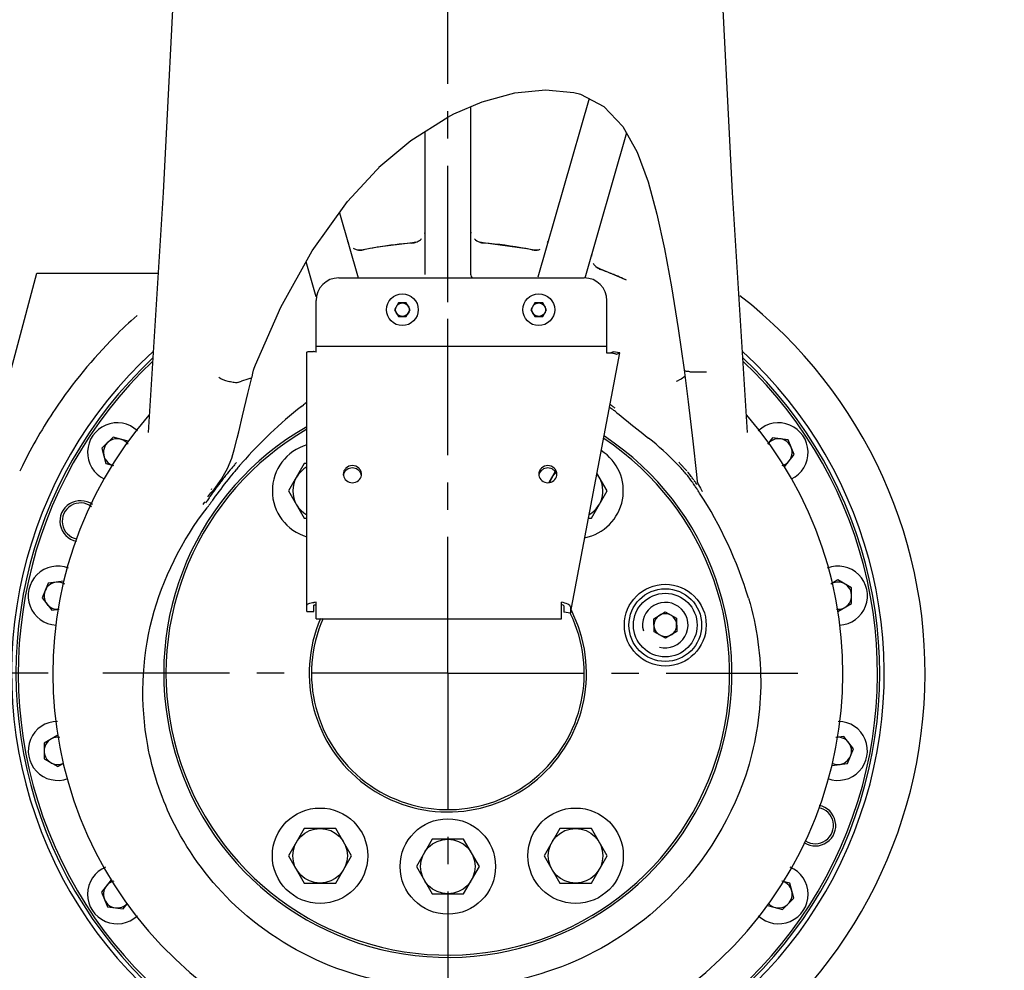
# Model space of a CAD drawing. Header units: millimetres. Extents: x 4086 to 10416, y 123 to 1549.
# Tile 33 of 99: x 7024 to 7078, y 728 to 781. Entities that reach past the tile are written whole.
import ezdxf

# ---------------------------------------------------------------- set-up
doc = ezdxf.new("R2010")
doc.units = ezdxf.units.MM
doc.linetypes.add('CENTER', pattern=[0.6, 0.375, -0.075, 0.075, -0.075])
for name, color, linetype in [('中心线', 7, 'Continuous'), ('外形图', 7, 'Continuous'), ('尺寸标注', 7, 'Continuous')]:
    doc.layers.add(name, color=color, linetype=linetype)
doc.styles.add('思源黑', font='SourceHanSansCN-Normal.ttf')
doc.dimstyles.new('尺寸标注_1_4比例中六', dxfattribs={"dimtxt": 10, "dimasz": 8, "dimexe": 2, "dimexo": 1.5, "dimgap": 1, "dimtad": 1, "dimdec": 1, "dimlfac": 4, "dimdsep": 46, "dimtxsty": '思源黑', "dimcen": 0.09, "dimadec": 0, "dimazin": 0, "dimtp": 0.01, "dimtm": 0.01, "dimtfac": 1, "dimtdec": 1, "dimtofl": 0, "dimtmove": 0, "dimatfit": 3, "dimfxl": 1, "dimtolj": 1, "dimarcsym": 0})

# ---------------------------------------------------------------- blocks, each defined once
blk = doc.blocks.new('*D782')
at = {"layer": 'Defpoints', "color": 0}
for p in [(7027.223, 744.577), (6883.238, 632.077), (6959.538, 632.077)]:
    blk.add_point(p, dxfattribs=at)
at = {"layer": '尺寸标注', "color": 0, "lineweight": -2}
for p, q in [((7025.723, 744.577), (6881.238, 744.577)), ((6883.238, 736.577), (6883.238, 640.077)), ((6958.038, 632.077), (6881.238, 632.077))]:
    blk.add_line(p, q, dxfattribs=at)
at = {"layer": '尺寸标注', "color": 0}
for points in [[(6884.571, 736.577), (6881.905, 736.577), (6883.238, 744.577)], [(6881.905, 640.077), (6884.571, 640.077), (6883.238, 632.077)]]:
    blk.add_solid(points, dxfattribs=at)
at = {"layer": '尺寸标注', "color": 0, "insert": (6877.06, 688.059), "char_height": 10, "attachment_point": 5, "rotation": 90, "style": '思源黑'}
blk.add_mtext('\\A1;450', dxfattribs=at)
blk = doc.blocks.new('*D783')
at = {"layer": 'Defpoints', "color": 0}
for p in [(7026.394, 897.077), (6883.238, 744.577), (7027.223, 744.577)]:
    blk.add_point(p, dxfattribs=at)
at = {"layer": '尺寸标注', "color": 0, "lineweight": -2}
for p, q in [((7024.894, 897.077), (6881.238, 897.077)), ((6883.238, 889.077), (6883.238, 752.577)), ((7025.723, 744.577), (6881.238, 744.577))]:
    blk.add_line(p, q, dxfattribs=at)
at = {"layer": '尺寸标注', "color": 0}
for points in [[(6884.571, 889.077), (6881.905, 889.077), (6883.238, 897.077)], [(6881.905, 752.577), (6884.571, 752.577), (6883.238, 744.577)]]:
    blk.add_solid(points, dxfattribs=at)
at = {"layer": '尺寸标注', "color": 0, "insert": (6877.06, 820.681), "char_height": 10, "attachment_point": 5, "rotation": 90, "style": '思源黑'}
blk.add_mtext('\\A1;610', dxfattribs=at)
blk = doc.blocks.new('*D785')
at = {"layer": 'Defpoints', "color": 0}
for p in [(7064.45, 945.702), (6856.601, 632.077), (6970.336, 632.077)]:
    blk.add_point(p, dxfattribs=at)
at = {"layer": '尺寸标注', "color": 0, "lineweight": -2}
for p, q in [((7062.95, 945.702), (6854.601, 945.702)), ((6856.601, 937.702), (6856.601, 640.077)), ((6968.836, 632.077), (6854.601, 632.077))]:
    blk.add_line(p, q, dxfattribs=at)
at = {"layer": '尺寸标注', "color": 0}
for points in [[(6857.934, 937.702), (6855.268, 937.702), (6856.601, 945.702)], [(6855.268, 640.077), (6857.934, 640.077), (6856.601, 632.077)]]:
    blk.add_solid(points, dxfattribs=at)
at = {"layer": '尺寸标注', "color": 0, "insert": (6850.423, 789.195), "char_height": 10, "attachment_point": 5, "rotation": 90, "style": '思源黑'}
blk.add_mtext('\\A1;1256.5', dxfattribs=at)
blk = doc.blocks.new('*D790')
at = {"layer": 'Defpoints', "color": 0}
for p in [(7237.125, 919.202), (7010.2, 627.191), (7010.2, 585.08)]:
    blk.add_point(p, dxfattribs=at)
at = {"layer": '尺寸标注', "color": 0, "lineweight": -2}
for p, q in [((7237.125, 917.702), (7237.125, 583.08)), ((7010.2, 625.691), (7010.2, 583.08)), ((7229.125, 585.08), (7018.2, 585.08))]:
    blk.add_line(p, q, dxfattribs=at)
at = {"layer": '尺寸标注', "color": 0}
for points in [[(7018.2, 586.414), (7018.2, 583.747), (7010.2, 585.08)], [(7229.125, 583.747), (7229.125, 586.414), (7237.125, 585.08)]]:
    blk.add_solid(points, dxfattribs=at)
at = {"layer": '尺寸标注', "color": 0, "insert": (7123.369, 591.258), "char_height": 10, "attachment_point": 5, "rotation": 0, "style": '思源黑'}
blk.add_mtext('\\A1;907.7', dxfattribs=at)

msp = doc.modelspace()

# ---------------------------------------------------------------- linework, layer by layer
at = {"layer": '中心线', "linetype": 'CENTER', "ltscale": 20}
for p, q in [((7047.7, 764.994), (7047.7, 880.113)), ((7047.7, 744.577), (7047.7, 764.994)), ((7047.7, 744.577), (7028.723, 744.577)), ((7047.7, 744.577), (7066.95, 744.577)), ((7047.7, 744.577), (7047.7, 724.917))]:
    msp.add_line(p, q, dxfattribs=at)
at = {"layer": '外形图', "linetype": 'Continuous'}
for p, q in [((7055.463, 776.186), (7052.649, 766.372)), ((7054.93, 776.453), (7054.989, 776.434)), ((7048.95, 775.735), (7048.95, 766.508)), ((7047.697, 775.166), (7048.036, 775.342)), ((7046.45, 766.508), (7046.45, 774.376)), ((7057.524, 774.303), (7055.234, 766.317)), ((7042.186, 770.529), (7044.012, 772.509)), ((7043.897, 772.413), (7043.903, 772.419)), ((7032.037, 771.015), (7031.214, 757.816)), ((7041.738, 769.904), (7042.763, 766.327)), ((7048.95, 768.927), (7048.966, 768.795)), ((7043.038, 767.866), (7042.831, 767.854)), ((7043.827, 768.01), (7043.038, 767.866)), ((7043.089, 767.875), (7043.039, 767.866)), ((7045.761, 768.248), (7043.827, 768.01)), ((7045.715, 768.244), (7045.761, 768.248)), ((7045.947, 768.288), (7045.761, 768.248)), ((7049.638, 768.248), (7049.452, 768.288)), ((7049.684, 768.244), (7049.638, 768.248)), ((7052.041, 767.928), (7049.638, 768.248)), ((7052.361, 767.866), (7052.041, 767.928)), ((7052.311, 767.875), (7052.361, 767.866)), ((7052.569, 767.854), (7052.361, 767.866)), ((7053.189, 768.271), (7053.211, 768.332)), ((7042.831, 767.854), (7042.795, 767.858)), ((7052.604, 767.858), (7052.569, 767.854)), ((7040.462, 765.282), (7039.908, 767.214)), ((7056.088, 766.797), (7055.906, 766.896)), ((7056.141, 766.776), (7056.088, 766.797)), ((7056.749, 766.536), (7056.088, 766.797)), ((7022.635, 757.381), (7025.1, 766.577)), ((7025.1, 766.577), (7031.761, 766.577)), ((7041.7, 766.327), (7055.2, 766.327)), ((7057.518, 766.203), (7056.749, 766.536)), ((7057.518, 766.203), (7057.443, 766.237)), ((7040.45, 762.248), (7040.45, 765.077)), ((7044.983, 764.952), (7044.767, 764.577)), ((7045.416, 764.952), (7044.983, 764.952)), ((7045.633, 764.577), (7045.416, 764.952)), ((7052.483, 764.952), (7052.267, 764.577)), ((7052.916, 764.952), (7052.483, 764.952)), ((7053.133, 764.577), (7052.916, 764.952)), ((7056.45, 762.178), (7056.45, 765.077)), ((7044.767, 764.577), (7044.983, 764.202)), ((7044.983, 764.202), (7045.416, 764.202)), ((7045.416, 764.202), (7045.633, 764.577)), ((7052.267, 764.577), (7052.483, 764.202)), ((7052.483, 764.202), (7052.916, 764.202)), ((7052.916, 764.202), (7053.133, 764.577)), ((7040.45, 762.577), (7056.45, 762.577)), ((7039.95, 747.969), (7039.95, 762.248)), ((7054.442, 747.889), (7057.156, 762.199)), ((7056.786, 762.258), (7056.622, 762.181)), ((7057.156, 762.199), (7056.786, 762.258)), ((7057.156, 762.199), (7056.976, 762.114)), ((7037.016, 761.25), (7037.056, 761.368)), ((7037.056, 761.367), (7037.123, 761.54)), ((7036.706, 759.973), (7036.925, 760.852)), ((7036.925, 760.852), (7036.926, 760.854)), ((7036.926, 760.854), (7036.932, 760.886)), ((7036.932, 760.886), (7036.971, 761.077)), ((7036.971, 761.077), (7037.016, 761.25)), ((7060.706, 761.275), (7060.922, 759.51)), ((7061.012, 761.167), (7061.917, 761.162)), ((7060.538, 760.763), (7060.396, 760.696)), ((7039.651, 759.257), (7039.762, 759.346)), ((7031.214, 757.816), (7031.215, 757.829)), ((7036.12, 757.505), (7036.203, 757.854)), ((7064.185, 757.819), (7064.185, 757.816)), ((7029.287, 757.567), (7028.675, 756.954)), ((7030.124, 757.343), (7029.287, 757.567)), ((7065.557, 757.53), (7065.284, 757.176)), ((7066.415, 757.417), (7065.557, 757.53)), ((7066.747, 756.617), (7066.415, 757.417)), ((7028.675, 756.954), (7028.899, 756.118)), ((7035.815, 756.417), (7035.879, 756.614)), ((7066.219, 755.93), (7066.747, 756.617)), ((7028.899, 756.118), (7029.311, 756.008)), ((7039.807, 756.112), (7038.941, 754.612)), ((7039.95, 756.112), (7039.807, 756.112)), ((7035.245, 755.258), (7035.435, 755.577)), ((7053.605, 755.671), (7053.255, 755.064)), ((7056.458, 754.612), (7055.9, 755.578)), ((7061.374, 755.505), (7061.417, 755.131)), ((7034.843, 754.695), (7035.245, 755.258)), ((7061.28, 755.136), (7061.242, 755.19)), ((7061.484, 754.937), (7061.484, 754.938)), ((7061.484, 754.938), (7061.59, 754.756)), ((7034.508, 754.287), (7034.606, 754.423)), ((7034.606, 754.423), (7034.671, 754.497)), ((7034.671, 754.497), (7034.843, 754.695)), ((7034.671, 754.497), (7034.671, 754.497)), ((7034.7, 754.731), (7034.682, 754.671)), ((7038.941, 754.612), (7039.807, 753.112)), ((7055.592, 753.112), (7056.458, 754.612)), ((7061.59, 754.756), (7061.645, 754.659)), ((7061.684, 754.59), (7061.689, 754.58)), ((7034.402, 753.981), (7034.381, 753.949)), ((7034.579, 753.842), (7034.556, 753.809)), ((7039.807, 753.112), (7039.95, 753.112)), ((7055.433, 753.112), (7055.592, 753.112)), ((7025.718, 749.532), (7025.386, 748.732)), ((7026.576, 749.645), (7025.718, 749.532)), ((7069.154, 749.711), (7068.764, 749.485)), ((7069.904, 749.278), (7069.154, 749.711)), ((7069.904, 748.412), (7069.904, 749.278)), ((7025.386, 748.732), (7025.913, 748.045)), ((7040.45, 747.581), (7040.45, 748.482)), ((7053.95, 747.581), (7053.95, 748.482)), ((7069.154, 747.979), (7069.904, 748.412)), ((7025.913, 748.045), (7026.318, 748.098)), ((7039.95, 747.969), (7040.325, 747.969)), ((7040.325, 747.969), (7040.325, 748.311)), ((7054.073, 748.291), (7054.073, 747.949)), ((7054.442, 747.889), (7054.073, 747.949)), ((7054.442, 748.231), (7054.442, 747.889)), ((7059.027, 747.576), (7059.644, 747.95)), ((7059.644, 747.95), (7060.276, 747.603)), ((7040.45, 747.581), (7053.95, 747.581)), ((7059.042, 746.855), (7059.027, 747.576)), ((7060.276, 747.603), (7060.292, 746.881)), ((7059.674, 746.507), (7059.042, 746.855)), ((7060.292, 746.881), (7059.674, 746.507)), ((7026.245, 741.176), (7025.495, 740.743)), ((7069.486, 741.11), (7069.04, 741.051)), ((7070.013, 740.423), (7069.486, 741.11)), ((7025.495, 740.743), (7025.495, 739.877)), ((7069.681, 739.623), (7070.013, 740.423)), ((7025.495, 739.877), (7026.245, 739.444)), ((7026.245, 739.444), (7026.578, 739.636)), ((7068.823, 739.51), (7069.681, 739.623)), ((7039.807, 736.043), (7038.941, 734.543)), ((7041.539, 736.043), (7039.807, 736.043)), ((7042.405, 734.543), (7041.539, 736.043)), ((7053.86, 736.043), (7052.994, 734.543)), ((7055.592, 736.043), (7053.86, 736.043)), ((7056.458, 734.543), (7055.592, 736.043)), ((7046.834, 735.452), (7045.967, 733.952)), ((7048.566, 735.452), (7046.834, 735.452)), ((7049.432, 733.952), (7048.566, 735.452)), ((7038.941, 734.543), (7039.807, 733.043)), ((7041.539, 733.043), (7042.405, 734.543)), ((7052.994, 734.543), (7053.86, 733.043)), ((7055.592, 733.043), (7056.458, 734.543)), ((7045.967, 733.952), (7046.834, 732.452)), ((7048.566, 732.452), (7049.432, 733.952)), ((7029.18, 733.224), (7028.653, 732.537)), ((7039.807, 733.043), (7041.539, 733.043)), ((7053.86, 733.043), (7055.592, 733.043)), ((7066.5, 733.036), (7066.072, 733.151)), ((7066.724, 732.2), (7066.5, 733.036)), ((7028.653, 732.537), (7028.984, 731.737)), ((7046.834, 732.452), (7048.566, 732.452)), ((7066.112, 731.588), (7066.724, 732.2)), ((7028.984, 731.737), (7029.843, 731.624)), ((7029.843, 731.624), (7030.059, 731.906)), ((7065.276, 731.812), (7066.112, 731.588))]:
    msp.add_line(p, q, dxfattribs=at)
for points in [[(7033.314, 798.965), (7032.756, 785.041), (7032.037, 771.015)], [(7064.185, 757.816), (7063.362, 771.015), (7062.643, 785.041), (7062.085, 798.965)], [(7048.036, 775.342), (7049.594, 776.013), (7051.382, 776.501), (7053.062, 776.668), (7054.632, 776.522), (7055.019, 776.432)], [(7054.989, 776.434), (7056.286, 775.747), (7057.328, 774.653), (7058.116, 773.241), (7058.718, 771.616), (7059.202, 769.839), (7059.617, 767.921), (7059.997, 765.838), (7060.369, 763.538), (7060.706, 761.274)], [(7043.903, 772.419), (7045.665, 773.88), (7047.698, 775.166)], [(7037.123, 761.54), (7038.513, 764.71), (7040.247, 767.822), (7042.186, 770.529)], [(7060.75, 760.921), (7060.732, 760.901), (7060.538, 760.763)], [(7036.203, 757.854), (7036.408, 758.737), (7036.706, 759.973)], [(7060.922, 759.51), (7061.172, 757.346), (7061.374, 755.505)], [(7035.879, 756.614), (7035.951, 756.862), (7036.12, 757.505)], [(7035.435, 755.577), (7035.578, 755.849), (7035.815, 756.417)], [(7061.645, 754.659), (7061.651, 754.649), (7061.669, 754.617), (7061.684, 754.59)]]:
    msp.add_lwpolyline(points, dxfattribs=at)
for centre, radius in [((7045.2, 764.577), 0.875), ((7052.7, 764.577), 0.875), ((7045.2, 764.577), 0.375), ((7052.7, 764.577), 0.375), ((7059.659, 747.229), 2.25), ((7059.659, 747.229), 2), ((7059.659, 747.229), 1.75), ((7040.673, 734.543), 2.625), ((7054.726, 734.543), 2.625), ((7047.7, 733.952), 2.625), ((7040.673, 734.543), 1.5), ((7054.726, 734.543), 1.5), ((7047.7, 733.952), 1.5)]:
    msp.add_circle(centre, radius, dxfattribs=at)
for centre, radius, start, end in [((7045.682, 769.038), 0.796, 309.3969, 316.457), ((7042.901, 768.654), 0.803, 239.2167, 252.2894), ((7042.894, 768.63), 0.779, 252.2343, 259.9105), ((7047.7, 744.571), 23.756, 99.5871, 101.194), ((7047.698, 744.58), 23.747, 99.2386, 99.5869), ((7047.701, 744.565), 23.762, 94.7922, 99.2377), ((7045.697, 769.002), 0.756, 274.8085, 289.2896), ((7049.702, 769.002), 0.757, 250.7261, 265.1905), ((7047.698, 744.561), 23.767, 79.5912, 85.207), ((7047.7, 744.576), 23.751, 78.8058, 79.5894), ((7052.506, 768.603), 0.752, 258.8489, 272.4837), ((7052.501, 768.647), 0.796, 279.7055, 290.5604), ((7042.891, 768.618), 0.766, 259.9658, 262.8033), ((7052.506, 768.616), 0.765, 272.4737, 277.4005), ((7052.504, 768.632), 0.781, 277.3902, 279.6837), ((7056.372, 767.526), 0.783, 233.5855, 242.0339), ((7056.355, 767.496), 0.748, 242.0516, 245.7416), ((7056.341, 767.466), 0.715, 245.7414, 249.2133), ((7041.7, 765.077), 1.25, 90, 180), ((7049.443, 766.599), 0.491, 209.923, 216.129), ((7055.2, 765.077), 1.25, 0, 90), ((7047.699, 744.58), 23.747, 67.9598, 69.1769), ((7047.696, 744.573), 23.756, 67.7536, 67.9599), ((7047.693, 744.565), 23.764, 67.405, 67.7536), ((7047.689, 744.555), 23.775, 66.8354, 67.405), ((7047.677, 744.527), 23.805, 65.7801, 66.8352), ((7047.7, 744.577), 26.25, 300.3243, 52.2939), ((7047.7, 744.577), 23.998, 132.4919, 47.5081), ((7047.7, 744.577), 23.75, 133.1325, 46.8528), ((7040.106, 760.67), 1.615, 82.0974, 82.3801), ((7040.106, 760.67), 1.615, 77.7315, 82.1111), ((7056.576, 760.53), 1.653, 89.7506, 94.3737), ((7056.576, 760.48), 1.703, 88.9348, 89.7842), ((7056.576, 760.477), 1.705, 88.4337, 88.9352), ((7047.7, 744.577), 23.625, 133.435, 46.5144), ((7050.558, 716.75), 46.141, 107.3313, 107.9328), ((7059.83, 762.107), 1.521, 287.0958, 291.843), ((7055.183, 739.624), 25.035, 128.3483, 138.6969), ((7050.81, 745.437), 17.763, 127.7003, 128.459), ((7052.215, 752.971), 7.619, 52.797, 54.9405), ((7051.823, 752.262), 8.571, 54.8625, 55.932), ((7051.902, 752.374), 8.433, 53.5721, 54.8631), ((7047.946, 744.374), 26.346, 145.9812, 153.8267), ((7047.7, 744.577), 21.725, 139.1865, 40.8135), ((7052.938, 753.926), 6.421, 51.7694, 52.7885), ((7052.794, 753.742), 6.655, 50.7755, 51.7691), ((7029.511, 756.73), 1.625, 46.7975, 244.1323), ((7047.7, 744.577), 15.625, 119.7504, 56.5427), ((7065.888, 756.73), 1.625, 295.8643, 133.1965), ((7047.7, 744.577), 15.5, 120, 56.3921), ((7029.511, 756.73), 0.75, 36.3838, 254.5126), ((7040.673, 754.612), 2.625, 106.0109, 253.9891), ((7049.656, 745.912), 14.73, 43.7335, 51.9217), ((7065.888, 756.73), 0.75, 285.446, 142.5), ((7054.726, 754.612), 2.625, 281.0934, 57.4544), ((7055.773, 740.53), 35.067, 153.8303, 154.3868), ((7057.706, 737.766), 28.405, 139.9526, 140.4242), ((7058.106, 737.43), 28.928, 139.7828, 139.9535), ((7058.322, 737.248), 29.21, 139.627, 139.7829), ((7055.136, 739.671), 24.968, 139.1558, 139.7924), ((7055.14, 739.668), 24.973, 138.7077, 139.1558), ((7049.948, 746.204), 14.318, 41.0402, 43.6996), ((7047.403, 744.026), 17.802, 42.7937, 43.0993), ((7047.521, 744.136), 17.641, 42.1159, 42.7939), ((7047.572, 744.182), 17.573, 41.5279, 42.1154), ((7055.376, 739.649), 25.409, 141.5461, 142.1666), ((7056.677, 738.613), 27.073, 140.4185, 141.542), ((7055.147, 739.662), 24.983, 139.7926, 141.0605), ((7040.673, 754.612), 1.5, 118.9291, 241.0709), ((7042.392, 755.53), 0.442, 180.0227, 188.4444), ((7042.397, 755.4), 0.447, 163.582, 171.563), ((7042.395, 755.401), 0.445, 162.6629, 163.5763), ((7042.504, 755.401), 0.445, 16.4237, 17.3371), ((7042.502, 755.4), 0.447, 8.437, 16.418), ((7042.507, 755.53), 0.442, 351.5556, 359.9773), ((7053.142, 755.53), 0.442, 180.0227, 188.4444), ((7053.147, 755.4), 0.447, 163.582, 171.563), ((7053.145, 755.401), 0.445, 162.6629, 163.5763), ((7054.726, 754.612), 1.5, 137.0144, 162.0312), ((7053.254, 755.401), 0.445, 16.4237, 17.3371), ((7053.252, 755.4), 0.447, 8.437, 16.418), ((7053.257, 755.53), 0.442, 351.5556, 359.9773), ((7054.726, 754.612), 1.5, 299.8858, 38.7648), ((7047.515, 744.132), 17.648, 40.9228, 41.5275), ((7056.54, 751.945), 5.576, 37.9572, 41.0164), ((7056.341, 751.784), 5.967, 39.757, 40.5904), ((7056.075, 751.566), 6.311, 37.5049, 39.7375), ((7051.998, 742.22), 21.164, 142.7423, 145.2175), ((7055.166, 739.647), 25.007, 141.0606, 144.0918), ((7054.308, 740.478), 24.058, 142.1663, 142.7723), ((7056.366, 751.804), 5.8, 35.0343, 38.0004), ((7055.867, 751.403), 6.575, 36.6669, 37.5271), ((7042.729, 742.253), 22.449, 34.5982, 35.0121), ((7056.065, 751.55), 6.328, 35.4262, 36.6691), ((7042.718, 742.246), 22.463, 34.2529, 34.5982), ((7020.044, 726.002), 50.49, 35.0003, 35.2414), ((7042.711, 742.241), 22.471, 34.0885, 34.2529), ((7042.702, 742.235), 22.482, 33.5005, 34.0884), ((7042.693, 742.229), 22.492, 33.2697, 33.5005), ((7042.69, 742.227), 22.496, 33.042, 33.2697), ((7042.593, 742.183), 22.601, 16.7732, 33.0016), ((7027.49, 752.948), 1.125, 53.749, 258.75), ((7027.49, 752.948), 1, 52.159, 258.75), ((7032.301, 755.354), 2.446, 322.4361, 325.6687), ((7032.301, 755.354), 2.447, 325.6688, 326.858), ((7052.42, 741.958), 21.661, 146.0067, 146.2864), ((7051.798, 742.378), 20.91, 145.6373, 146.0069), ((7032.497, 755.224), 2.499, 322.0002, 325.5075), ((7051.341, 742.69), 20.357, 145.2514, 145.6369), ((7055.127, 739.675), 24.958, 144.7014, 145.4167), ((7055.144, 739.663), 24.98, 144.0921, 144.7015), ((7026.245, 748.845), 1.625, 68.6932, 266.7125), ((7069.154, 748.845), 1.625, 273.2853, 111.3032), ((7026.245, 748.845), 0.75, 58.5862, 275.6429), ((7069.154, 748.845), 0.75, 264.3523, 120), ((7040.449, 747.059), 1.423, 89.968, 95.0131), ((7059.659, 747.229), 1.25, 255, 195), ((7047.7, 744.577), 7.625, 156.7187, 27.0398), ((7047.7, 744.577), 7.5, 156.2418, 26.1852), ((7059.659, 747.229), 0.625, 1.2113, 180.0553), ((7059.659, 747.229), 0.625, 181.2113, 0.0553), ((7026.245, 740.31), 1.625, 90.7591, 290.1061), ((7069.154, 740.31), 1.625, 249.8924, 89.2389), ((7026.245, 740.31), 0.75, 81.1673, 296.3909), ((7069.154, 740.31), 0.75, 243.636, 97.5), ((7067.909, 736.206), 1.125, 237.6631, 78.75), ((7067.909, 736.206), 1, 237.4264, 78.75), ((7029.511, 732.424), 1.625, 112.9939, 313.335), ((7065.888, 732.424), 1.625, 226.6637, 67.0052), ((7029.511, 732.424), 0.75, 104.1217, 316.7527), ((7065.888, 732.424), 0.75, 223.2432, 75)]:
    msp.add_arc(centre, radius, start, end, dxfattribs=at)
for points in [[(7045.947, 768.288), (7046.034, 768.318), (7046.116, 768.365), (7046.188, 768.423)], [(7046.428, 768.776), (7046.442, 768.825), (7046.45, 768.876), (7046.45, 768.927)], [(7049.162, 768.468), (7049.243, 768.389), (7049.345, 768.325), (7049.452, 768.288)], [(7042.188, 768.332), (7042.201, 768.287), (7042.221, 768.243), (7042.245, 768.203)], [(7042.795, 767.858), (7042.876, 767.848), (7042.959, 767.85), (7043.039, 767.866)], [(7055.612, 767.637), (7055.601, 767.597), (7055.594, 767.555), (7055.593, 767.513)], [(7055.691, 767.138), (7055.745, 767.044), (7055.82, 766.96), (7055.907, 766.896)], [(7048.95, 766.603), (7048.95, 766.517), (7048.974, 766.428), (7049.017, 766.353)], [(7036.123, 760.573), (7036.198, 760.6), (7036.275, 760.625), (7036.351, 760.65)], [(7061.418, 755.131), (7061.426, 755.063), (7061.449, 754.995), (7061.484, 754.937)]]:
    msp.add_open_spline(points, degree=3, dxfattribs=at)
for points, knots in [([(7030.605, 764.258), (7030.18, 763.882), (7028.52, 762.316), (7027.067, 760.534), (7026.109, 759.114)], [0, 0, 0, 0, 2657.747871, 10675.677777, 10675.677777, 10675.677777, 10675.677777]), ([(7039.95, 762.248), (7039.95, 762.259), (7039.997, 762.275), (7040.063, 762.284), (7040.183, 762.286), (7040.271, 762.277), (7040.32, 762.271)], [0, 0, 0, 0, 1678.033195, 5662.212813, 11738.674415, 19347.902933, 19347.902933, 19347.902933, 19347.902933]), ([(7056.815, 762.165), (7056.801, 762.167), (7056.737, 762.176), (7056.673, 762.181), (7056.623, 762.182)], [0, 0, 0, 0, 2524.359625, 11231.280328, 11231.280328, 11231.280328, 11231.280328]), ([(7056.976, 762.114), (7056.974, 762.12), (7056.957, 762.129), (7056.926, 762.142), (7056.876, 762.154), (7056.837, 762.162), (7056.815, 762.165)], [0, 0, 0, 0, 2085.530714, 6148.510321, 12154.611503, 19919.053771, 19919.053771, 19919.053771, 19919.053771]), ([(7036.127, 760.574), (7036.054, 760.548), (7035.875, 760.581), (7035.528, 760.636), (7035.258, 760.746), (7035.1, 760.846)], [0, 0, 0, 0, 3280.722004, 7283.264565, 15264.93714, 15264.93714, 15264.93714, 15264.93714]), ([(7036.813, 760.796), (7036.828, 760.801), (7036.865, 760.813), (7036.918, 760.825), (7036.925, 760.85)], [0, 0, 0, 0, 4036.503084, 10846.07195, 10846.07195, 10846.07195, 10846.07195]), ([(7061.012, 761.167), (7060.972, 761.168), (7060.873, 761.176), (7060.716, 761.205), (7060.706, 761.274)], [0, 0, 0, 0, 4129.302036, 11306.628326, 11306.628326, 11306.628326, 11306.628326]), ([(7057.002, 758.897), (7057.15, 758.777), (7057.727, 758.311), (7058.307, 757.848), (7058.741, 757.508)], [0, 0, 0, 0, 2885.641446, 11222.270814, 11222.270814, 11222.270814, 11222.270814]), ([(7042.95, 755.53), (7042.95, 755.591), (7042.923, 755.716), (7042.774, 755.924), (7042.45, 756.05), (7042.125, 755.924), (7041.976, 755.716), (7041.95, 755.591), (7041.95, 755.53)], [0, 0, 0, 0, 3407.636468, 6874.789689, 13908.400498, 20942.011308, 24409.164529, 27816.800997, 27816.800997, 27816.800997, 27816.800997]), ([(7053.7, 755.53), (7053.7, 755.591), (7053.673, 755.716), (7053.524, 755.924), (7053.2, 756.05), (7052.875, 755.924), (7052.726, 755.716), (7052.7, 755.591), (7052.7, 755.53)], [0, 0, 0, 0, 3472.28469, 7005.215258, 14172.264725, 21339.314191, 24872.244759, 28344.529449, 28344.529449, 28344.529449, 28344.529449]), ([(7041.954, 755.465), (7041.971, 755.355), (7042.099, 755.137), (7042.45, 755.02), (7042.8, 755.137), (7042.928, 755.355), (7042.945, 755.465)], [0, 0, 0, 0, 4743.18914, 9679.794652, 14616.400164, 19359.589304, 19359.589304, 19359.589304, 19359.589304]), ([(7042.929, 755.534), (7042.899, 755.63), (7042.765, 755.808), (7042.45, 755.903), (7042.134, 755.808), (7042, 755.63), (7041.97, 755.534)], [0, 0, 0, 0, 4757.690062, 9685.992506, 14614.294949, 19371.985011, 19371.985011, 19371.985011, 19371.985011]), ([(7052.704, 755.465), (7052.721, 755.355), (7052.849, 755.137), (7053.2, 755.02), (7053.55, 755.137), (7053.678, 755.355), (7053.695, 755.465)], [0, 0, 0, 0, 4833.35836, 9863.809986, 14894.261612, 19727.619972, 19727.619972, 19727.619972, 19727.619972]), ([(7053.679, 755.534), (7053.649, 755.63), (7053.515, 755.808), (7053.2, 755.903), (7052.884, 755.808), (7052.75, 755.63), (7052.72, 755.534)], [0, 0, 0, 0, 4847.973161, 9869.796285, 14891.61941, 19739.592571, 19739.592571, 19739.592571, 19739.592571]), ([(7047.699, 727.275), (7045.499, 727.271), (7041.072, 728.072), (7035.715, 731.558), (7032.476, 736.071), (7030.72, 741.442), (7030.939, 747.65), (7033.066, 751.894), (7034.466, 753.686)], [0, 0, 0, 0, 4837.423318, 9612.789741, 13691.159183, 16804.108303, 21908.198307, 26907.643141, 26907.643141, 26907.643141, 26907.643141]), ([(7039.95, 748.311), (7039.95, 748.36), (7040.052, 748.422), (7040.18, 748.458), (7040.274, 748.472), (7040.324, 748.476)], [0, 0, 0, 0, 5327.854291, 9869.347275, 15324.965524, 15324.965524, 15324.965524, 15324.965524]), ([(7064.233, 748.705), (7064.702, 747.143), (7065.157, 743.831), (7064.125, 737.717), (7060.31, 731.884), (7054.127, 728.08), (7049.816, 727.28), (7047.699, 727.275)], [0, 0, 0, 0, 3800.592468, 7638.584797, 14251.754402, 19269.349942, 24198.730295, 24198.730295, 24198.730295, 24198.730295]), ([(7054.442, 748.231), (7054.442, 748.258), (7054.396, 748.322), (7054.233, 748.417), (7054.069, 748.463), (7053.95, 748.482)], [0, 0, 0, 0, 2211.055999, 5749.370861, 15725.672743, 15725.672743, 15725.672743, 15725.672743]), ([(7040.325, 748.311), (7040.325, 748.327), (7040.38, 748.351), (7040.42, 748.354), (7040.45, 748.354)], [0, 0, 0, 0, 3770.529805, 10859.879186, 10859.879186, 10859.879186, 10859.879186]), ([(7054.073, 748.291), (7054.073, 748.308), (7054.02, 748.338), (7053.98, 748.349), (7053.95, 748.354)], [0, 0, 0, 0, 3994.420887, 11127.017448, 11127.017448, 11127.017448, 11127.017448])]:
    msp.add_open_spline(points, degree=3, knots=knots, dxfattribs=at)

# ---------------------------------------------------------------- dimensions: what is measured, and where the dimension line sits
at = {"layer": '尺寸标注'}
dim = msp.add_linear_dim(base=(6856.601, 632.077), p1=(7064.45, 945.702), p2=(6970.336, 632.077), angle=270, text='1256.5', dimstyle='尺寸标注_1_4比例中六', dxfattribs=at)
dim.commit()
dim.dimension.update_dxf_attribs({"geometry": '*D785', "text_midpoint": (6856.601, 789.195), "dimtype": 160})
for base, p1, p2, angle, picture, middle in [((7010.2, 585.08), (7237.125, 919.202), (7010.2, 627.191), 180, '*D790', (7123.369, 585.08)), ((6883.238, 744.577), (7026.394, 897.077), (7027.223, 744.577), 270, '*D783', (6883.238, 820.681)), ((6883.238, 632.077), (7027.223, 744.577), (6959.538, 632.077), 270, '*D782', (6883.238, 688.059))]:
    dim = msp.add_linear_dim(base=base, p1=p1, p2=p2, angle=angle, dimstyle='尺寸标注_1_4比例中六', dxfattribs=at)
    dim.commit()
    dim.dimension.update_dxf_attribs({"geometry": picture, "text_midpoint": middle, "dimtype": 160})

doc.saveas('drawing.dxf')
